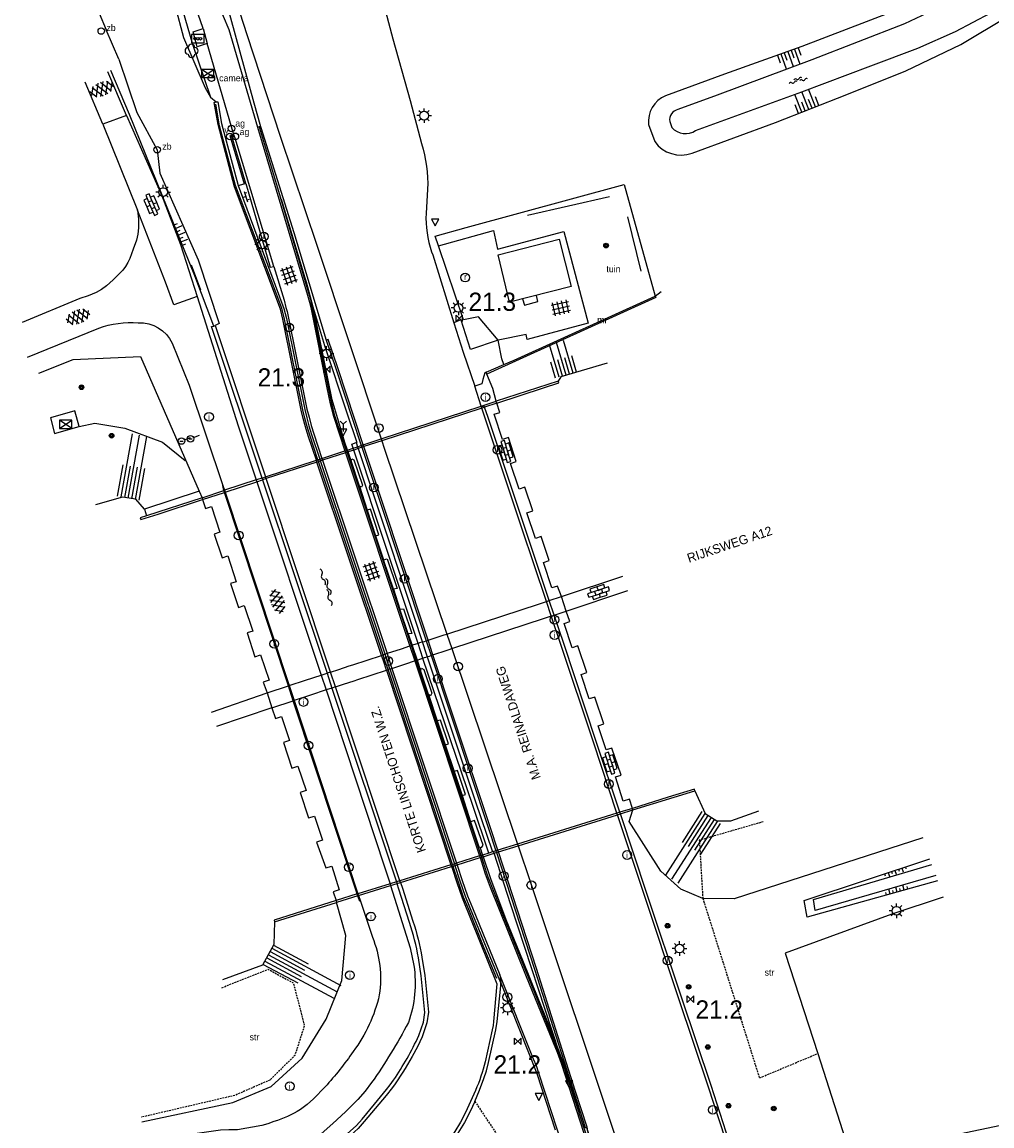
# Model space of a CAD drawing. Header units: metres. Extents: x 121538 to 126242, y 445257 to 454505.
# Tile 70 of 83: x 121704 to 121837, y 453702 to 453853. Entities that reach past the tile are written whole.
import ezdxf
from ezdxf.enums import TextEntityAlignment as Align

# ---------------------------------------------------------------- set-up
doc = ezdxf.new("R2010")
doc.units = ezdxf.units.M
doc.linetypes.add('SCHRIKH', pattern=[100, 100, 0])
doc.linetypes.add('STIPPELFIJN', pattern=[0.375, 0.25, -0.125])
for name, color, linetype in [('B02_F', 8, 'Continuous'), ('BOUWT04', 8, 'Continuous'), ('SYMBD01', 8, 'Continuous'), ('SYMBD02', 8, 'Continuous'), ('SYMBD03', 8, 'Continuous'), ('SYMBD04', 8, 'Continuous'), ('SYMBD05', 8, 'Continuous'), ('TEK-D05', 8, 'Continuous'), ('TEK-D06', 8, 'Continuous'), ('TEK-D19', 8, 'Continuous'), ('TER-T02', 8, 'RASTER'), ('TER-T04', 8, 'HAAG'), ('TER-T09', 8, 'Continuous'), ('TER-T32', 8, 'RASTER'), ('TOPOT04', 8, 'Continuous'), ('TOPOT05', 8, 'STIPPELFIJN'), ('TOPOT06', 8, 'WALB'), ('TOPOT07', 8, 'Continuous'), ('TOPOT14', 8, 'Continuous'), ('TOPOT20', 8, 'Continuous'), ('TOPOT21', 8, 'Continuous'), ('TOPOT23', 8, 'Continuous'), ('TOPOT24', 8, 'Continuous'), ('TOPOT26', 8, 'Continuous'), ('TOPOT28', 8, 'Continuous'), ('TOPOT30', 8, 'Continuous'), ('TOPOT31', 8, 'Continuous'), ('TOPOT50', 8, 'Continuous'), ('TOPOT51', 8, 'Continuous'), ('TOPOT54', 8, 'SCHRIKH'), ('TOPOV04', 8, 'Continuous'), ('WAT-T00', 8, 'Continuous'), ('WEG-T01', 8, 'Continuous'), ('WEG-T20', 8, 'Continuous'), ('WEG-T21', 8, 'Continuous'), ('WEG-T22', 8, 'Continuous')]:
    doc.layers.add(name, color=color, linetype=linetype)
doc.styles.add('ISO', font='provutr.shx')
doc.styles.add('rtw_iso', font='iso-rtw.shx')
doc.linetypes.add('HAAG', pattern='A,0.25,-0.25,[151,BLOK.SHX,S=0.25,R=0,X=0,Y=0],-0.25,0.25', length=1)
doc.linetypes.add('RASTER', pattern='A,0.25,-0.25,[150,BLOK.SHX,S=0.25,R=0,X=0,Y=0],-0.25,0.25', length=1)
doc.linetypes.add('WALB', pattern='A,0.5,[155,BLOK.SHX,S=0.25,R=0,X=0,Y=0],0.5', length=1)

# ---------------------------------------------------------------- blocks, each defined once
blk = doc.blocks.new('struik')
at = {"linetype": 'Continuous'}
for centre, start, end in [((-0.44, 0), 91.0912, 268.9013), ((0, 0.44), 1.0233, 178.9632), ((0.44, 0), 271.6625, 88.3448), ((0, -0.45), 180.4729, 359.5406)]:
    blk.add_arc(centre, 0.45, start, end, dxfattribs=at)
blk = doc.blocks.new('talud')
for p, q in [((0, 0.75), (0.5, 0.75)), ((0, 0.5), (1, 0.5)), ((0, 0.25), (0.5, 0.25)), ((0, 0), (1, 0)), ((0, -0.25), (0.5, -0.25)), ((0, -0.5), (1, -0.5)), ((0, -0.75), (0.5, -0.75))]:
    blk.add_line(p, q)
blk = doc.blocks.new('asfalt-l')
for p, q in [((-0.76, 1.01), (0.3, 1.62)), ((-0.3, 1.62), (0.76, 1.01)), ((-0.93, 0.18), (0.7, 1.13)), ((-0.89, -0.52), (0.89, 0.52)), ((-0.89, 0.52), (0.89, -0.52)), ((-0.7, 1.13), (0.93, 0.18)), ((-0.93, -0.18), (0.7, -1.13)), ((-0.76, -1.01), (0.3, -1.62)), ((-0.7, -1.13), (0.93, -0.18)), ((-0.3, -1.62), (0.76, -1.01))]:
    blk.add_line(p, q)
blk = doc.blocks.new('tegels-l')
for p, q in [((0.92, 0.95), (-0.92, 0.95)), ((0.92, 0.32), (-0.92, 0.32)), ((-0.62, -1.22), (-0.62, 1.22)), ((0, -1.22), (0, 1.22)), ((0.62, -1.22), (0.62, 1.22)), ((0.92, -0.3), (-0.92, -0.3)), ((0.92, -0.93), (-0.92, -0.93))]:
    blk.add_line(p, q)
blk = doc.blocks.new('water-l')
at = {"linetype": 'Continuous'}
for centre, start, end in [((0.16, 1.47), 129.7446, 230.2554), ((-0.47, 2.22), 309.7446, 50.2554), ((-0.47, 0.72), 309.7446, 50.2554), ((0.49, 0), 129.7446, 230.2554), ((-0.14, 0.75), 309.7446, 50.2554), ((0.16, -1.51), 129.7446, 230.2554), ((-0.47, -0.76), 309.7446, 50.2554), ((-0.14, -0.75), 309.7446, 50.2554), ((-0.47, -2.26), 309.7446, 50.2554)]:
    blk.add_arc(centre, 0.488, start, end, dxfattribs=at)
blk = doc.blocks.new('water-m')
at = {"linetype": 'Continuous'}
for centre, start, end in [((-0.01, 0.75), 129.7446, 230.2554), ((-0.32, 1.12), 309.7446, 50.2554), ((-0.32, 0.37), 309.7446, 50.2554), ((0.32, 0.01), 129.7446, 230.2554), ((0, 0.38), 309.7446, 50.2554), ((-0.01, -0.74), 129.7446, 230.2554), ((-0.32, -0.37), 309.7446, 50.2554), ((-0.32, -1.12), 309.7446, 50.2554), ((0, -0.37), 309.7446, 50.2554)]:
    blk.add_arc(centre, 0.244, start, end, dxfattribs=at)
blk = doc.blocks.new('schk-vri')
for p, q in [((0.86, 0.56), (-0.86, 0.56)), ((-0.86, 0.56), (-0.86, -0.56)), ((0.86, -0.56), (0.86, 0.56)), ((-0.86, -0.56), (0.86, -0.56))]:
    blk.add_line(p, q)
for centre in [(-0.36, 0), (0, 0), (0.36, 0)]:
    blk.add_circle(centre, 0.18)
blk = doc.blocks.new('lichtmast')
for p, q in [((-0.6, 0), (-1, 0)), ((-0.71, 0.71), (-0.42, 0.42)), ((0, 0.6), (0, 1)), ((0.42, 0.42), (0.71, 0.71)), ((0.6, 0), (1, 0)), ((-0.42, -0.42), (-0.71, -0.71)), ((0, -0.6), (0, -1)), ((0.42, -0.42), (0.71, -0.71))]:
    blk.add_line(p, q)
blk.add_circle((0, 0), 0.6)
blk = doc.blocks.new('kilometerpaal')
for p, q in [((-0.44, 0.44), (0.44, -0.44)), ((-0.44, -0.44), (-0.44, 0.44)), ((0.44, 0.44), (-0.44, -0.44)), ((0.44, -0.44), (0.44, 0.44))]:
    blk.add_line(p, q)
at = {"style": 'rtw_iso'}
blk.add_attdef('KILOMETERPAAL', (0.59, 0.87), '', height=2.5, dxfattribs=at)
blk = doc.blocks.new('schk')
for p, q in [((-0.86, -0.56), (0.86, 0.56)), ((0.86, 0.56), (-0.86, 0.56)), ((-0.86, 0.56), (-0.86, -0.56)), ((0.86, -0.56), (-0.86, 0.56)), ((0.86, -0.56), (0.86, 0.56)), ((-0.86, -0.56), (0.86, -0.56))]:
    blk.add_line(p, q)
blk = doc.blocks.new('BOOM')
for radius in [0.315, 0.225, 0.135]:
    blk.add_circle((0, 0), radius)
blk = doc.blocks.new('afsl-gas')
blk.add_circle((0, 0), 0.45)
at = {"style": 'ISO'}
blk.add_attdef('AFSL-GAS', (0.7, 0), '', height=0.9, dxfattribs=at)
blk = doc.blocks.new('verkeersbord')
for p, q in [((0.5, 0.32), (-0.5, 0.32)), ((-0.5, 0.32), (0, -0.6)), ((0, -0.6), (0.5, 0.32))]:
    blk.add_line(p, q)
blk = doc.blocks.new('verklikker')
blk.add_circle((0, 0), 0.45)
at = {"style": 'ISO'}
blk.add_attdef('VERKLIKKER', (0.7, 0), '', height=0.9, dxfattribs=at)
blk = doc.blocks.new('zinkerbord')
blk.add_circle((0, 0), 0.45)
at = {"style": 'ISO'}
blk.add_attdef('ZINKERBORD', (0.7, 0), '', height=0.9, dxfattribs=at)
blk = doc.blocks.new('wegwijzer')
for q in [(-0.42, 1.42), (0.42, 1.42), (0, 0)]:
    blk.add_line((0, 1), q)
blk = doc.blocks.new('inspectieput')
blk.add_circle((0, 0), 0.6)
at = {"style": 'ISO'}
blk.add_text('i', height=0.8, dxfattribs=at).set_placement((0, 0), align=Align.MIDDLE)
blk = doc.blocks.new('kolk')
blk.add_circle((0, 0), 0.6)
at = {"style": 'ISO'}
blk.add_text('r', height=0.933, dxfattribs=at).set_placement((0.06, -0.33), align=Align.CENTER)
blk = doc.blocks.new('aanduidingsbord')
for p, q in [((-0.81, -0.33), (0, 0)), ((-1.45, -0.5), (-1.01, -0.5))]:
    blk.add_line(p, q)
blk.add_circle((-1.23, -0.5), 0.45)
blk = doc.blocks.new('camera')
blk.add_circle((0, 0), 0.45)
at = {"style": 'ISO'}
blk.add_attdef('CAMERA', (0.7, 0), '', height=0.9, dxfattribs=at)
blk = doc.blocks.new('klinkers-l')
at = {"linetype": 'Continuous'}
for p, q in [((-0.25, 1), (-0.75, 1)), ((-0.75, 1), (-0.75, 0)), ((-0.25, 0), (-0.75, 0)), ((-0.75, 0), (-0.75, -1)), ((0.25, 1.5), (-0.25, 1.5)), ((-0.25, 1.5), (-0.25, 0.5)), ((0.25, 0.5), (-0.25, 0.5)), ((-0.25, 0.5), (-0.25, -0.5)), ((0.25, 0.5), (0.25, 1.5)), ((0.75, 1), (0.25, 1)), ((0.25, -0.5), (0.25, 0.5)), ((0.75, 0), (0.75, 1)), ((-0.75, -1), (-0.25, -1)), ((-0.25, -0.5), (-0.25, 0)), ((0.25, -0.5), (-0.25, -0.5)), ((-0.25, -0.5), (-0.25, -1.5)), ((-0.25, -1.5), (0.25, -1.5)), ((0.75, 0), (0.25, 0)), ((0.25, 0), (0.25, -0.5)), ((0.25, -1.5), (0.25, -0.5)), ((0.25, -1), (0.75, -1)), ((0.75, -1), (0.75, 0))]:
    blk.add_line(p, q, dxfattribs=at)
blk = doc.blocks.new('klinkers-s')
for p, q in [((-0.31, 0.5), (0, 0.5)), ((0, -0.75), (0, 0.75)), ((0, 0), (0.31, 0)), ((0, -0.5), (-0.31, -0.5))]:
    blk.add_line(p, q)

msp = doc.modelspace()

# ---------------------------------------------------------------- linework, layer by layer
at = {"layer": 'B02_F'}
for points in [[(121769.04, 453820.99), (121777.41, 453823.12), (121779.06, 453816.62)], [(121779.06, 453816.62), (121770.6, 453814.47), (121769.04, 453820.99)]]:
    msp.add_lwpolyline(points, dxfattribs=at)
at = {"layer": 'BOUWT04'}
for points in [[(121744.15, 453792.82), (121743.03, 453796.17), (121742.66, 453797.38), (121742.36, 453798.52), (121742.08, 453799.66), (121739.55, 453812.14), (121739.22, 453813.53), (121732.95, 453830.32), (121730.68, 453838.84), (121730.13, 453841.89), (121730.42, 453841.94)], [(121730.42, 453841.94), (121730.63, 453841.97), (121731.16, 453838.97), (121733.42, 453830.49)], [(121733.42, 453830.49), (121739.71, 453813.64), (121740.04, 453812.24), (121742.56, 453799.78), (121742.84, 453798.65), (121743.13, 453797.53), (121743.5, 453796.33), (121744.62, 453792.97)], [(121790.58, 453815.33), (121790.66, 453815.15), (121767.52, 453804.63)], [(121769.83, 453805.93), (121771.23, 453806.55), (121790.58, 453815.33)], [(121736.71, 453790.38), (121729.8, 453811.14), (121730.09, 453811.22)], [(121730.09, 453811.22), (121730.29, 453811.27)], [(121730.29, 453811.27), (121737.18, 453790.53)], [(121767.42, 453804.88), (121769.83, 453805.93)], [(121767.52, 453804.63), (121767.42, 453804.88)], [(121768.8, 453800.9), (121768.32, 453802.66)], [(121777.28, 453803.68), (121768.8, 453800.9)], [(121768.88, 453800.65), (121775.28, 453802.74), (121777.35, 453803.44), (121777.28, 453803.68)], [(121753.02, 453795.73), (121766.74, 453800.22)], [(121766.83, 453799.97), (121753.11, 453795.48)], [(121766.74, 453800.22), (121768.8, 453800.9)], [(121767.21, 453800.1), (121766.83, 453799.97)], [(121768.88, 453800.65), (121767.21, 453800.1)], [(121777.72, 453774.11), (121777.2, 453775.54), (121776.41, 453775.34), (121775.29, 453778.8), (121776.07, 453779.06), (121774.97, 453782.35), (121774.18, 453782.09), (121773.01, 453785.61), (121773.8, 453785.88), (121772.73, 453789.11), (121771.95, 453788.84), (121770.76, 453792.39), (121771.54, 453792.66), (121770.46, 453795.94), (121769.67, 453795.68), (121768.52, 453799.12), (121769.31, 453799.38), (121768.88, 453800.65)], [(121768.88, 453800.65), (121768.8, 453800.88), (121768.8, 453800.9)], [(121750.31, 453794.83), (121750.57, 453794.92)], [(121750.57, 453794.92), (121753.02, 453795.73)], [(121753.11, 453795.48), (121750.65, 453794.68)], [(121744.91, 453793.07), (121748.06, 453794.1)], [(121748.14, 453793.85), (121744.99, 453792.82)], [(121748.06, 453794.1), (121748.28, 453794.17)], [(121748.36, 453793.92), (121748.14, 453793.85)], [(121748.28, 453794.17), (121748.41, 453794.21)], [(121748.49, 453793.97), (121748.36, 453793.92)], [(121748.41, 453794.21), (121749.18, 453794.47)], [(121749.26, 453794.22), (121748.49, 453793.97)], [(121749.18, 453794.47), (121749.78, 453794.66)], [(121749.86, 453794.42), (121749.26, 453794.22)], [(121749.78, 453794.66), (121750.31, 453794.83)], [(121750.39, 453794.59), (121749.86, 453794.42)], [(121750.65, 453794.68), (121750.39, 453794.59)], [(121737.18, 453790.53), (121744.15, 453792.82)], [(121744.23, 453792.57), (121737.26, 453790.29)], [(121744.15, 453792.82), (121744.37, 453792.89)], [(121744.23, 453792.57), (121744.15, 453792.82)], [(121744.23, 453792.57), (121744.45, 453792.64)], [(121753.08, 453766.05), (121744.23, 453792.57)], [(121744.37, 453792.89), (121744.62, 453792.97)], [(121744.45, 453792.64), (121744.71, 453792.73)], [(121744.62, 453792.97), (121744.91, 453793.07)], [(121744.71, 453792.73), (121744.62, 453792.97)], [(121744.99, 453792.82), (121744.71, 453792.73)], [(121753.56, 453766.21), (121744.71, 453792.73)], [(121748.9, 453792.74), (121749.03, 453793.02), (121749.3, 453792.87), (121750.46, 453789.4), (121750.33, 453789.12), (121750.06, 453789.27)], [(121750.06, 453789.27), (121748.9, 453792.74)], [(121736.71, 453790.38), (121735.91, 453790.11)], [(121736.71, 453790.38), (121737.18, 453790.53)], [(121736.71, 453790.38), (121736.79, 453790.13)], [(121737.26, 453790.29), (121737.18, 453790.53)], [(121735.91, 453790.11), (121731.55, 453788.69)], [(121731.63, 453788.44), (121735.99, 453789.87)], [(121735.99, 453789.87), (121736.79, 453790.13)], [(121737.26, 453790.29), (121736.79, 453790.13)], [(121736.79, 453790.13), (121745.61, 453763.61)], [(121746.09, 453763.77), (121737.26, 453790.29)], [(121720.88, 453785.2), (121720.02, 453784.92), (121720.1, 453784.69), (121722.47, 453785.44), (121728.56, 453787.44)], [(121728.48, 453787.68), (121720.88, 453785.2)], [(121728.48, 453787.68), (121731.46, 453788.66)], [(121728.48, 453787.68), (121728.56, 453787.44)], [(121728.56, 453787.44), (121731.54, 453788.41)], [(121728.56, 453787.44), (121728.97, 453786.22), (121729.76, 453786.48), (121730.92, 453782.95), (121730.13, 453782.69), (121731.22, 453779.43), (121732, 453779.69), (121733.18, 453776.16), (121732.4, 453775.9), (121733.48, 453772.63), (121734.25, 453772.89), (121735.43, 453769.39), (121734.65, 453769.13), (121735.73, 453765.86), (121736.51, 453766.13), (121737.69, 453762.67), (121736.88, 453762.39), (121737.39, 453760.93)], [(121731.54, 453788.41), (121731.63, 453788.44)], [(121752.25, 453782.47), (121752.72, 453782.61), (121751.57, 453786.09), (121751.1, 453785.95)], [(121751.1, 453785.95), (121752.25, 453782.47)], [(121753.37, 453779.18), (121753.84, 453779.29)], [(121754.74, 453775.13), (121753.37, 453779.18)], [(121753.84, 453779.29), (121755.21, 453775.24), (121754.74, 453775.13)], [(121777.72, 453774.11), (121786.16, 453776.93)], [(121776.07, 453773.57), (121777.72, 453774.11)], [(121778.4, 453772.14), (121777.72, 453774.11)], [(121778.4, 453772.14), (121786.85, 453774.96)], [(121755.6, 453772.39), (121756.1, 453772.45), (121757.22, 453769.06), (121756.72, 453769)], [(121756.72, 453769), (121755.6, 453772.39)], [(121762.03, 453768.98), (121774.72, 453773.13), (121775.43, 453773.36), (121775.68, 453773.44)], [(121775.68, 453773.44), (121776.07, 453773.57)], [(121762.7, 453766.98), (121775.39, 453771.15), (121776.09, 453771.38), (121776.34, 453771.46)], [(121776.34, 453771.46), (121776.73, 453771.59)], [(121776.73, 453771.59), (121778.4, 453772.14)], [(121787.45, 453745.08), (121787.06, 453746.34), (121786.21, 453746.07), (121785.12, 453749.38), (121785.91, 453749.64), (121784.65, 453753.33), (121783.88, 453753.11), (121782.77, 453756.41), (121783.56, 453756.67), (121782.3, 453760.35), (121781.54, 453760.11), (121780.44, 453763.43), (121781.23, 453763.69), (121779.97, 453767.36), (121779.2, 453767.11), (121778.1, 453770.43), (121778.89, 453770.69), (121778.4, 453772.14)], [(121758.08, 453767.69), (121757.8, 453767.6), (121757.31, 453767.44), (121757.26, 453767.42)], [(121758.65, 453767.88), (121758.28, 453767.76), (121758.08, 453767.69)], [(121758.72, 453767.9), (121758.97, 453767.98), (121759.19, 453768.05)], [(121759.19, 453768.05), (121759.26, 453768.07), (121759.46, 453768.14)], [(121759.46, 453768.14), (121761.38, 453768.77), (121761.67, 453768.86), (121762.03, 453768.98)], [(121753.3, 453766.13), (121753.08, 453766.05)], [(121753.52, 453766.2), (121753.3, 453766.13)], [(121753.84, 453766.3), (121753.56, 453766.21)], [(121754.23, 453764.19), (121753.81, 453765.46), (121753.56, 453766.21)], [(121756.95, 453767.32), (121756.92, 453767.31), (121755.75, 453766.93), (121753.84, 453766.3)], [(121757.17, 453767.39), (121756.95, 453767.32)], [(121757.26, 453767.42), (121757.17, 453767.39)], [(121759.86, 453766.04), (121759.93, 453766.07), (121760.13, 453766.13)], [(121760.13, 453766.13), (121762.06, 453766.76), (121762.34, 453766.86), (121762.7, 453766.98)], [(121746.09, 453763.77), (121747.21, 453764.14), (121748.65, 453764.61), (121749.13, 453764.76), (121753.08, 453766.05)], [(121753.75, 453764.03), (121753.33, 453765.3), (121753.08, 453766.05)], [(121754.51, 453764.28), (121756.42, 453764.91), (121757.59, 453765.3), (121757.62, 453765.3)], [(121757.62, 453765.3), (121757.84, 453765.38)], [(121757.84, 453765.38), (121757.94, 453765.41)], [(121757.94, 453765.41), (121757.98, 453765.42), (121758.47, 453765.58), (121758.74, 453765.67)], [(121758.74, 453765.67), (121758.96, 453765.75), (121759.34, 453765.87)], [(121759.34, 453765.87), (121759.39, 453765.89), (121759.65, 453765.97), (121759.86, 453766.04)], [(121740.41, 453761.91), (121742.67, 453762.65), (121744.79, 453763.35)], [(121744.79, 453763.35), (121745.61, 453763.61)], [(121746.09, 453763.77), (121745.61, 453763.61)], [(121745.61, 453763.61), (121746.29, 453761.58)], [(121746.76, 453761.73), (121746.09, 453763.77)], [(121746.76, 453761.73), (121747.86, 453762.1), (121749.33, 453762.58), (121749.81, 453762.74), (121753.75, 453764.03)], [(121753.75, 453764.03), (121753.97, 453764.1)], [(121753.75, 453764.03), (121762.59, 453737.34)], [(121753.97, 453764.1), (121754.23, 453764.19)], [(121754.23, 453764.19), (121754.51, 453764.28)], [(121754.23, 453764.19), (121763.07, 453737.48)], [(121758.43, 453763.97), (121758.56, 453764.29)], [(121759.51, 453760.71), (121758.43, 453763.97)], [(121758.56, 453764.29), (121758.87, 453764.11), (121759.95, 453760.86), (121759.81, 453760.53), (121759.51, 453760.71)], [(121737.39, 453760.93), (121740.31, 453761.88)], [(121746.29, 453761.58), (121745.47, 453761.31)], [(121746.76, 453761.73), (121746.29, 453761.58)], [(121746.29, 453761.58), (121755.12, 453735.01)], [(121755.6, 453735.16), (121746.76, 453761.73)], [(121729.8, 453758.27), (121737.39, 453760.93)], [(121737.39, 453760.93), (121738.04, 453758.87)], [(121745.47, 453761.31), (121743.35, 453760.61), (121741.09, 453759.87)], [(121738.04, 453758.87), (121730.46, 453756.31)], [(121738.04, 453758.87), (121740.99, 453759.84)], [(121738.04, 453758.87), (121738.53, 453757.4), (121739.35, 453757.67), (121740.46, 453754.38), (121739.65, 453754.1), (121740.79, 453750.58), (121741.61, 453750.85), (121742.74, 453747.53), (121741.92, 453747.25), (121743.07, 453743.76), (121743.89, 453744.03), (121745, 453740.7), (121744.18, 453740.43), (121745.43, 453736.91), (121746.25, 453737.17), (121747.28, 453733.91), (121746.46, 453733.65), (121746.85, 453732.43)], [(121761.18, 453757.19), (121760.7, 453757.06)], [(121760.7, 453757.06), (121761.78, 453753.8)], [(121761.78, 453753.8), (121762.25, 453753.93), (121761.18, 453757.19)], [(121763.47, 453750.28), (121763.01, 453750.13)], [(121763.01, 453750.13), (121764.11, 453746.85)], [(121764.11, 453746.85), (121764.57, 453746.99), (121763.47, 453750.28)], [(121796.01, 453747.47), (121795.94, 453747.72), (121792.34, 453746.6), (121787.45, 453745.08)], [(121787.51, 453744.86), (121796.01, 453747.47)], [(121787.45, 453745.08), (121785.73, 453744.55)], [(121787.51, 453744.86), (121787.45, 453745.08)], [(121785.34, 453744.42), (121771.72, 453740.18)], [(121771.8, 453739.95), (121785.42, 453744.2)], [(121785.73, 453744.55), (121785.34, 453744.42)], [(121785.42, 453744.2), (121785.81, 453744.33)], [(121785.81, 453744.33), (121787.51, 453744.86)], [(121767.76, 453738.95), (121766.91, 453738.68)], [(121766.99, 453738.45), (121768.49, 453738.92)], [(121768.27, 453739.1), (121767.76, 453738.95)], [(121768.41, 453739.15), (121768.27, 453739.1)], [(121768.76, 453739.26), (121768.41, 453739.15)], [(121768.49, 453738.92), (121768.83, 453739.03)], [(121769.02, 453739.34), (121768.76, 453739.26)], [(121768.83, 453739.03), (121769.1, 453739.11)], [(121771.72, 453740.18), (121769.02, 453739.34)], [(121769.1, 453739.11), (121771.8, 453739.95)], [(121762.59, 453737.34), (121762.81, 453737.4)], [(121762.81, 453737.4), (121763.07, 453737.48)], [(121763.35, 453737.57), (121763.07, 453737.48)], [(121763.07, 453737.48), (121763.15, 453737.25)], [(121766.5, 453738.55), (121763.35, 453737.57)], [(121763.43, 453737.34), (121766.58, 453738.32)], [(121766.72, 453738.62), (121766.5, 453738.55)], [(121766.58, 453738.32), (121766.8, 453738.39)], [(121766.91, 453738.68), (121766.72, 453738.62)], [(121766.8, 453738.39), (121766.99, 453738.45)], [(121762.59, 453737.34), (121755.6, 453735.16)], [(121755.68, 453734.92), (121762.67, 453737.1)], [(121762.59, 453737.34), (121762.67, 453737.1)], [(121762.67, 453737.1), (121762.89, 453737.17)], [(121762.89, 453737.17), (121763.15, 453737.25)], [(121763.15, 453737.25), (121763.43, 453737.34)], [(121769.43, 453721.15), (121765.27, 453731.3), (121764.58, 453732.98), (121763.86, 453735.09), (121763.16, 453737.21), (121763.15, 453737.25)], [(121754.25, 453734.74), (121749.85, 453733.37)], [(121749.93, 453733.12), (121754.32, 453734.49)], [(121755.12, 453735.01), (121754.25, 453734.74)], [(121754.32, 453734.49), (121755.2, 453734.77)], [(121755.6, 453735.16), (121755.12, 453735.01)], [(121755.12, 453735.01), (121755.2, 453734.77)], [(121755.2, 453734.77), (121755.68, 453734.92)], [(121755.68, 453734.92), (121755.6, 453735.16)], [(121749.76, 453733.34), (121746.85, 453732.43)], [(121749.84, 453733.09), (121746.92, 453732.18)], [(121749.85, 453733.37), (121749.76, 453733.34)], [(121746.85, 453732.43), (121741.23, 453730.68), (121738.36, 453729.76), (121738.43, 453729.51)], [(121738.43, 453729.51), (121746.92, 453732.18)], [(121746.85, 453732.43), (121746.92, 453732.18)], [(121765.86, 453704.89), (121766.52, 453706.45), (121767.11, 453708.04), (121767.46, 453709.11), (121767.74, 453710.21), (121768.72, 453714.72), (121768.92, 453715.84), (121769.42, 453720.73), (121769.43, 453721.15)]]:
    msp.add_lwpolyline(points, dxfattribs=at)
msp.add_lwpolyline([(121765.28, 453743.24), (121766.4, 453739.8), (121766.7, 453739.71), (121766.82, 453739.74), (121767.01, 453740.02), (121765.82, 453743.41)], close=True, dxfattribs=at)
for points in [[(121762.67, 453737.1), (121762.7, 453737), (121763.39, 453734.9), (121764.11, 453732.81), (121768.87, 453721.02), (121768.43, 453715.87), (121768.37, 453715.3), (121768.26, 453714.73), (121767.29, 453710.34, -0.041834), (121765.95, 453706.4), (121765.29, 453704.88), (121764.58, 453703.37), (121763.89, 453702.04), (121763.13, 453700.76), (121760.59, 453697.08), (121760.07, 453696.39), (121759.52, 453695.73), (121757.33, 453693.38), (121755.06, 453691.12)], [(121745.76, 453697.65), (121744.05, 453697.87), (121744.09, 453698.32), (121745.62, 453698.15), (121747.23, 453699.44), (121748.79, 453700.8), (121749.63, 453701.6), (121750.41, 453702.47), (121752.11, 453704.5), (121753.78, 453706.55), (121754.27, 453707.18), (121754.73, 453707.83, 0.045228), (121758.18, 453713.92), (121758.81, 453715.74), (121759.03, 453717.07), (121758.51, 453722.1), (121758.13, 453724.59, 0.038139), (121756.91, 453729.44), (121755.46, 453733.99), (121755.21, 453734.75), (121755.2, 453734.77)], [(121755.68, 453734.92), (121755.69, 453734.9), (121755.94, 453734.15), (121757.38, 453729.6, -0.038224), (121758.62, 453724.66), (121759, 453722.18), (121759.53, 453717.12), (121759.3, 453715.65), (121758.64, 453713.74), (121758, 453712.39), (121757.28, 453711.07, -0.031193), (121754.56, 453706.8), (121753.7, 453705.69), (121750.72, 453702.12), (121749.88, 453701.2, -0.029237), (121745.76, 453697.65)]]:
    msp.add_lwpolyline(points, format="xyb", dxfattribs=at)
at = {"layer": 'TER-T02', "flags": 128}
for points in [[(121744.37, 453792.89), (121743.24, 453796.25), (121742.87, 453797.45), (121742.58, 453798.58), (121742.3, 453799.72), (121739.78, 453812.17), (121739.42, 453813.67), (121733.08, 453830.49), (121730.88, 453838.67), (121730.39, 453841.65)], [(121760.89, 453822.22), (121760.44, 453823.56), (121764.67, 453824.74), (121786.34, 453830.64), (121790.58, 453815.33)], [(121769.08, 453809.3), (121766.35, 453812.47), (121764.29, 453812.05), (121760.89, 453822.22)], [(121706.14, 453804.76), (121710.83, 453806.61), (121720.05, 453807.04), (121728.08, 453788.58)], [(121744.45, 453792.64), (121744.37, 453792.89)], [(121753.3, 453766.13), (121744.45, 453792.64)], [(121728.08, 453788.58), (121728.48, 453787.68)], [(121753.97, 453764.1), (121753.55, 453765.37), (121753.3, 453766.13)], [(121762.81, 453737.4), (121753.97, 453764.1)], [(121762.89, 453737.17), (121762.81, 453737.4)], [(121768.86, 453721.77), (121767.14, 453725.93), (121765.02, 453731.2), (121764.33, 453732.89), (121763.61, 453734.97), (121762.91, 453737.1), (121762.89, 453737.17)], [(121830.03, 453732.88), (121822.98, 453730.58), (121808.4, 453725.24), (121812.85, 453711.46)], [(121812.85, 453711.46), (121817.4, 453697.36), (121831.39, 453700.26), (121850.79, 453704.33), (121862.49, 453707.74)]]:
    msp.add_lwpolyline(points, dxfattribs=at)
at = {"layer": 'TER-T04'}
for p, q in [((121773.07, 453826.4), (121784.32, 453828.98)), ((121788.66, 453818.75), (121786.84, 453826.18))]:
    msp.add_line(p, q, dxfattribs=at)
at = {"layer": 'TER-T09'}
for points in [[(121711.78, 453907.7), (121712.01, 453906.89), (121714.99, 453893.31), (121720.59, 453873.35), (121724.34, 453859.65), (121727.19, 453849.85), (121729.65, 453842.61)], [(121730.09, 453811.22), (121727.49, 453818.09), (121718.54, 453840.23), (121716, 453846.26)], [(121829.26, 453735.14), (121811.41, 453730.16), (121810.99, 453732.43), (121828.21, 453738.18)]]:
    msp.add_lwpolyline(points, dxfattribs=at)
msp.add_lwpolyline([(121822.81, 453854.19), (121810.65, 453849.54), (121800.09, 453845.77), (121791.98, 453842.78, 0.337192), (121789.68, 453838.84), (121790.51, 453836.51, 0.334705), (121795.62, 453834.92), (121807.07, 453839.11), (121816.85, 453842.98), (121824.9, 453846.22), (121832.45, 453849.83), (121838.94, 453853.73)], format="xyb", dxfattribs=at)
at = {"layer": 'TER-T32', "flags": 128}
for points in [[(121743.88, 453813.11, 0.013626), (121742.38, 453818.58), (121739.35, 453828.58)], [(121748.41, 453794.21), (121748.07, 453795.24), (121746.31, 453801.09), (121743.95, 453812.81, 0.00073), (121743.88, 453813.11)]]:
    msp.add_lwpolyline(points, format="xyb", dxfattribs=at)
for points in [[(121748.49, 453793.97), (121748.41, 453794.21)], [(121748.9, 453792.74), (121748.49, 453793.97)], [(121750.06, 453789.27), (121751.1, 453785.95)], [(121752.25, 453782.47), (121753.37, 453779.18)], [(121754.74, 453775.13), (121755.6, 453772.39)], [(121756.72, 453769), (121757.26, 453767.42)], [(121757.26, 453767.42), (121757.94, 453765.41)], [(121757.94, 453765.41), (121758.43, 453763.97)], [(121759.51, 453760.71), (121760.7, 453757.06)], [(121761.78, 453753.8), (121763.01, 453750.13)], [(121764.11, 453746.85), (121765.28, 453743.24)], [(121766.58, 453739.67), (121766.91, 453738.68)], [(121766.91, 453738.68), (121766.99, 453738.45)], [(121766.99, 453738.45), (121767.99, 453735.48), (121770.12, 453729.83), (121772.38, 453724.28), (121776.87, 453713.16), (121777.43, 453711.64)], [(121777.43, 453711.64), (121778.22, 453709.47), (121780.27, 453703.31)]]:
    msp.add_lwpolyline(points, dxfattribs=at)
at = {"layer": 'TOPOT04'}
msp.add_lwpolyline([(121728.63, 453852.01), (121729.2, 453849.97)], dxfattribs=at)
at = {"layer": 'TOPOT05', "flags": 128}
for points in [[(121805.39, 453743.24), (121796.62, 453740.7), (121797.1, 453732.74)], [(121797.1, 453732.74), (121804.86, 453708.11), (121812.85, 453711.46)], [(121731.21, 453720.49), (121737.55, 453723.02), (121740.99, 453721.14), (121742.51, 453715.29), (121741.19, 453711.19), (121737.78, 453707.82), (121732.96, 453705.71), (121720.16, 453702.72)], [(121765.86, 453704.89), (121772.5, 453694.96), (121779.28, 453691.72)]]:
    msp.add_lwpolyline(points, dxfattribs=at)
at = {"layer": 'TOPOT06', "flags": 128}
for points in [[(121717.1, 453847.8), (121715.35, 453851.85)], [(121729.65, 453842.61), (121730.42, 453841.94)]]:
    msp.add_lwpolyline(points, dxfattribs=at)
at = {"layer": 'TOPOT07'}
msp.add_lwpolyline([(121765.86, 453704.89), (121765.55, 453704.19), (121765.22, 453703.5), (121764.43, 453701.99), (121763.55, 453700.53), (121760.94, 453696.73), (121760.41, 453696.02), (121759.09, 453694.51), (121757.7, 453693.05), (121755.49, 453690.94), (121755.47, 453689.54), (121755.02, 453689.52), (121755.06, 453691.12)], dxfattribs=at)
at = {"layer": 'TOPOT50'}
for points in [[(121790.58, 453815.33), (121791.39, 453815.96)], [(121783.99, 453806.12), (121777.65, 453804.26), (121777.28, 453803.68)], [(121768.32, 453802.66), (121767.52, 453804.63)], [(121711.66, 453797.43), (121713.79, 453797.91), (121717.91, 453797.22), (121723.07, 453795.29), (121726.15, 453792.77)], [(121720.62, 453786.09), (121719.4, 453787.46), (121717.6, 453787.75), (121713.87, 453786.68)], [(121796.01, 453747.47), (121797.44, 453744.39), (121799.01, 453743.38), (121800.93, 453743.37), (121804.76, 453744.74)], [(121797.1, 453732.74), (121794.09, 453734.01), (121791.35, 453736.45), (121787.02, 453743.28), (121787.51, 453744.86)], [(121827.24, 453741.03), (121801.41, 453732.67), (121797.1, 453732.74)], [(121720.24, 453702.09), (121732.71, 453704.76), (121737.94, 453706.94), (121742.21, 453710.83), (121745.49, 453716.15), (121747.63, 453721.46), (121748.2, 453727.66), (121746.92, 453732.18)], [(121738.43, 453729.51), (121738.33, 453726.41), (121736.79, 453723.57), (121731.29, 453721.56)]]:
    msp.add_lwpolyline(points, dxfattribs=at)
at = {"layer": 'TOPOT54'}
msp.add_line((121728.34, 453816.16), (121727.03, 453819.58), dxfattribs=at)
at = {"layer": 'TOPOV04'}
for points in [[(121726.79, 453874.62), (121733.18, 453855.73), (121734.61, 453851.19), (121739.18, 453837.24), (121744.28, 453822.16), (121753.02, 453795.73)], [(121753.02, 453795.73), (121753.11, 453795.48)], [(121753.11, 453795.48), (121753.44, 453794.47), (121762.03, 453768.98)], [(121762.03, 453768.98), (121762.7, 453766.98)], [(121762.7, 453766.98), (121771.72, 453740.18)], [(121771.72, 453740.18), (121771.8, 453739.95)], [(121771.8, 453739.95), (121773.5, 453734.92), (121785.55, 453698.78), (121790.11, 453684.88), (121795.14, 453670.27), (121799.75, 453656.09), (121801.02, 453652.19), (121801.83, 453649.83), (121805.49, 453638.76), (121806.82, 453634.67), (121811.46, 453620.07), (121811.21, 453619.57)]]:
    msp.add_lwpolyline(points, dxfattribs=at)
at = {"layer": 'WAT-T00'}
for points in [[(121711.08, 453906.63), (121714.06, 453894.12), (121719.41, 453873.11), (121723.67, 453859.41), (121725.92, 453850.78), (121728.91, 453843.88), (121729.65, 453842.61)], [(121706.22, 453881.38), (121709.24, 453870.41), (121711.31, 453862.32), (121713.44, 453856.47), (121715.35, 453851.85)], [(121717.1, 453847.8), (121719.57, 453840.49), (121722.34, 453835.4), (121722.69, 453832.16), (121727.95, 453820.31), (121730.81, 453811.56), (121730.29, 453811.27)], [(121829.01, 453735.86), (121812.51, 453731.08), (121812.27, 453732.59), (121828.49, 453737.37)]]:
    msp.add_lwpolyline(points, dxfattribs=at)
msp.add_lwpolyline([(121833.3, 453856.72), (121824.74, 453852.65), (121812.04, 453847.74), (121799.09, 453842.89), (121793.7, 453840.91, 0.396429), (121792.57, 453839.28), (121792.84, 453838.43, 0.358232), (121796.12, 453838.03), (121810.67, 453843.34), (121820.11, 453846.89), (121826.58, 453849.34), (121831.71, 453851.62), (121836.55, 453854.15)], format="xyb", dxfattribs=at)
at = {"layer": 'WEG-T01'}
for points in [[(121745.47, 453900.69), (121746.51, 453892.84), (121747.68, 453883.61), (121749.28, 453874.71), (121750.65, 453867.73), (121752.41, 453859.1), (121754.61, 453850.6), (121756.99, 453842.15), (121758.54, 453836.23, -0.090501), (121759.39, 453829.99), (121759.18, 453826.66, 0.088309), (121759.92, 453821.41), (121760.12, 453820.97), (121762.99, 453811.64)], [(121704.56, 453806.97), (121714.33, 453810.91, -0.11179), (121719.73, 453811.66, -0.303294), (121724.4, 453808.85), (121726.71, 453803.09), (121731.33, 453789.36)], [(121754.32, 453734.49), (121757.01, 453725.97), (121757.51, 453723.51, -0.122397), (121756.76, 453715.71, -0.032895), (121751.71, 453707.47), (121750.82, 453706.3), (121749.84, 453705.17), (121748.16, 453703.48), (121746.39, 453701.87), (121736.29, 453692.92), (121735.2, 453691.88), (121734.15, 453690.79), (121733.56, 453690.12), (121733.02, 453689.4), (121730.75, 453686.12), (121730.37, 453685.46), (121729.3, 453683.21)], [(121749.93, 453733.12), (121750.18, 453732.36), (121751.82, 453727.43, -0.136988), (121752.77, 453719.49, -0.103788), (121749.2, 453711.74, -0.034502), (121745.35, 453706.9), (121743.75, 453705.24), (121742.89, 453704.47), (121741.96, 453703.79, -0.072285), (121738.33, 453702.15), (121737.51, 453701.8), (121736.66, 453701.58), (121733.32, 453701.02), (121732.17, 453701.02), (121731.02, 453700.94), (121723.06, 453699.82), (121720.58, 453699.42)]]:
    msp.add_lwpolyline(points, format="xyb", dxfattribs=at)
for points in [[(121726.79, 453874.62), (121728.52, 453867.28), (121732.37, 453853.47), (121735.6, 453841.81), (121736.51, 453838.6)], [(121728.63, 453852.01), (121726.89, 453857.04)], [(121729.57, 453857.98), (121729.58, 453857.94), (121729.81, 453857.39), (121732.15, 453851.9), (121736.1, 453838.49)], [(121729.2, 453849.97), (121727.83, 453849.52), (121727.25, 453851.58), (121728.63, 453852.01)], [(121732.86, 453837.46), (121729.2, 453849.97)], [(121718.12, 453840.08), (121715.56, 453846.06)], [(121714.89, 453838.9), (121712.46, 453844.68)], [(121718.12, 453840.08), (121714.89, 453838.9)], [(121714.89, 453838.9), (121719.65, 453827.11)], [(121718.12, 453840.08), (121722.92, 453829.21), (121725.53, 453822.42), (121727.8, 453815.28)], [(121732.52, 453837.38), (121732.86, 453837.46)], [(121734.47, 453830.75), (121732.52, 453837.38)], [(121736.1, 453838.49), (121736.1, 453838.49)], [(121736.1, 453838.49), (121736.1, 453838.49)], [(121736.1, 453838.49), (121736.1, 453838.49)], [(121736.1, 453838.49), (121736.1, 453838.49)], [(121736.1, 453838.49), (121736.1, 453838.49)], [(121736.1, 453838.49), (121739.29, 453827.74), (121742.93, 453815.44), (121743.2, 453814.49), (121743.42, 453813.53), (121745.6, 453802.74), (121746, 453800.79), (121746.48, 453798.86), (121748.06, 453794.1)], [(121736.51, 453838.6), (121736.55, 453838.45), (121741.06, 453824.05), (121745.49, 453809.3)], [(121733.42, 453830.49), (121734.25, 453830.7)], [(121734.25, 453830.7), (121734.47, 453830.75)], [(121734.47, 453830.75), (121737.84, 453819.27), (121738.34, 453819.39)], [(121719.65, 453827.11), (121719.77, 453825.89), (121719.78, 453824.67), (121719.69, 453823.83), (121719.49, 453823.01), (121719.06, 453821.74), (121718.57, 453820.49), (121718.3, 453819.93), (121717.98, 453819.39), (121717.61, 453818.9), (121717.21, 453818.45), (121716.31, 453817.57), (121715.37, 453816.73), (121714.7, 453816.23), (121713.98, 453815.82), (121712.88, 453815.35), (121711.75, 453814.98), (121703.83, 453811.69)], [(121727.8, 453815.28), (121724.63, 453814.11), (121723.48, 453817.23), (121719.65, 453827.11)], [(121760.89, 453822.22), (121768.43, 453824.34), (121768.99, 453821.75), (121778.07, 453824.17), (121781.41, 453811.61), (121773.04, 453809.37), (121772.9, 453810.07), (121769.08, 453809.3)], [(121738.34, 453819.39), (121739.72, 453814.75), (121739.97, 453813.76), (121740.14, 453813.23), (121742.86, 453799.84), (121743.14, 453798.72), (121743.42, 453797.6), (121743.79, 453796.42), (121744.91, 453793.07)], [(121727.8, 453815.28), (121733.45, 453797.52), (121735.91, 453790.11)], [(121772.39, 453814.93), (121772.66, 453814.1), (121774.48, 453814.6), (121774.29, 453815.41)], [(121769.08, 453809.3), (121765.27, 453807.98), (121763.98, 453812.01), (121763.72, 453811.98), (121762.99, 453811.64)], [(121762.99, 453811.64), (121764.28, 453807.64), (121765.84, 453802.96)], [(121745.49, 453809.3), (121746.81, 453805.4), (121750.31, 453794.83)], [(121769.83, 453805.93), (121769.57, 453806.7), (121769.08, 453809.3)], [(121767.42, 453804.88), (121767.23, 453804.79), (121766.98, 453803.89), (121766.8, 453803.28), (121765.84, 453802.96)], [(121766.74, 453800.22), (121765.84, 453802.96)], [(121711.07, 453799.58), (121707.7, 453798.62), (121708.27, 453796.48), (121711.66, 453797.43)], [(121711.66, 453797.43), (121711.07, 453799.58)], [(121766.77, 453800.16), (121766.74, 453800.22)], [(121766.83, 453799.97), (121766.77, 453800.16)], [(121775.68, 453773.44), (121772.32, 453783.48), (121766.83, 453799.97)], [(121749.18, 453794.47), (121748.99, 453795.04), (121749.6, 453795.24)], [(121748.06, 453794.1), (121748.14, 453793.85)], [(121748.14, 453793.85), (121756.95, 453767.32)], [(121749.26, 453794.22), (121749.18, 453794.47)], [(121758.08, 453767.69), (121753.84, 453780.45), (121749.26, 453794.22)], [(121750.31, 453794.83), (121750.39, 453794.59)], [(121750.39, 453794.59), (121752.88, 453787.05), (121755.72, 453778.51), (121759.19, 453768.05)], [(121744.91, 453793.07), (121744.99, 453792.82)], [(121744.99, 453792.82), (121753.84, 453766.3)], [(121731.33, 453789.36), (121731.55, 453788.69)], [(121735.91, 453790.11), (121735.99, 453789.87)], [(121735.99, 453789.87), (121744.79, 453763.35)], [(121728.08, 453788.58), (121720.62, 453786.09)], [(121731.55, 453788.69), (121731.63, 453788.44)], [(121731.63, 453788.44), (121740.41, 453761.91)], [(121720.62, 453786.09), (121720.88, 453785.2)], [(121776.34, 453771.46), (121775.68, 453773.44)], [(121785.34, 453744.42), (121782.11, 453754.14), (121777.65, 453767.55), (121776.34, 453771.46)], [(121758.74, 453765.67), (121758.08, 453767.69)], [(121759.19, 453768.05), (121759.86, 453766.04)], [(121753.84, 453766.3), (121754.09, 453765.55), (121754.51, 453764.28)], [(121756.95, 453767.32), (121757.62, 453765.3)], [(121757.62, 453765.3), (121766.5, 453738.55)], [(121767.76, 453738.95), (121765.57, 453745.45), (121758.76, 453765.62), (121758.74, 453765.67)], [(121759.86, 453766.04), (121762.69, 453757.51), (121767.75, 453742.33), (121768.76, 453739.26)], [(121744.79, 453763.35), (121745.47, 453761.31)], [(121754.51, 453764.28), (121763.35, 453737.57)], [(121740.41, 453761.91), (121741.09, 453759.87)], [(121745.47, 453761.31), (121753.55, 453736.94), (121754.25, 453734.74)], [(121741.09, 453759.87), (121749.85, 453733.37)], [(121785.42, 453744.2), (121785.34, 453744.42)], [(121800.2, 453699.74), (121797.84, 453706.97), (121793.82, 453718.94), (121789.06, 453733.27), (121785.42, 453744.2)], [(121768.76, 453739.26), (121768.83, 453739.03)], [(121768.83, 453739.03), (121774.05, 453723.05), (121780.97, 453701.3), (121781.15, 453701.34), (121781.29, 453700.84), (121781.77, 453699.21), (121786.3, 453688.04)], [(121763.35, 453737.57), (121763.43, 453737.34)], [(121766.5, 453738.55), (121766.58, 453738.32)], [(121766.58, 453738.32), (121767.3, 453736.12), (121767.95, 453734.28), (121772.82, 453722.23), (121776.58, 453712.98), (121777.13, 453711.64), (121777.67, 453710.16), (121781.31, 453699), (121783.5, 453692.35), (121784.07, 453690.44), (121784.57, 453688.51), (121784.78, 453687.65)], [(121763.43, 453737.34), (121763.45, 453737.3), (121764.14, 453735.18), (121764.87, 453733.08), (121765.55, 453731.42), (121769.27, 453722.26)], [(121754.25, 453734.74), (121754.32, 453734.49)], [(121749.85, 453733.37), (121749.93, 453733.12)], [(121769.27, 453722.26), (121769.43, 453721.15)], [(121769.43, 453721.15), (121774.35, 453708.72), (121776.87, 453700.98)]]:
    msp.add_lwpolyline(points, dxfattribs=at)
at = {"layer": 'WEG-T20'}
for points in [[(121738.34, 453819.39), (121733, 453836.97), (121732.86, 453837.46)], [(121750.57, 453794.92), (121747.07, 453805.49), (121745.76, 453809.39), (121745.49, 453809.3)], [(121750.65, 453794.68), (121750.57, 453794.92)], [(121759.46, 453768.14), (121755.98, 453778.6), (121753.15, 453787.14), (121750.65, 453794.68)], [(121760.13, 453766.13), (121759.46, 453768.14)], [(121769.02, 453739.34), (121768.02, 453742.42), (121762.96, 453757.6), (121760.13, 453766.13)], [(121769.1, 453739.11), (121769.02, 453739.34)], [(121786.76, 453687.22), (121786.73, 453687.31), (121781.85, 453699.39), (121781.36, 453700.87), (121781.24, 453701.36), (121779.63, 453706.37), (121774.32, 453723.13), (121769.1, 453739.11)], [(121781.55, 453686.66), (121781.83, 453686.85), (121778.87, 453695.79), (121774.64, 453708.76), (121774.29, 453709.76), (121773.92, 453710.7), (121769.27, 453722.26)]]:
    msp.add_lwpolyline(points, dxfattribs=at)
at = {"layer": 'WEG-T21'}
for points in [[(121732.52, 453837.38), (121732.3, 453837.33), (121734.25, 453830.7)], [(121731.46, 453788.66), (121731.33, 453789.36)], [(121731.54, 453788.41), (121731.46, 453788.66)], [(121740.31, 453761.88), (121731.54, 453788.41)], [(121740.99, 453759.84), (121740.31, 453761.88)], [(121749.76, 453733.34), (121740.99, 453759.84)], [(121749.84, 453733.09), (121749.76, 453733.34)], [(121750.09, 453732.33), (121749.84, 453733.09)]]:
    msp.add_lwpolyline(points, dxfattribs=at)
at = {"layer": 'WEG-T22'}
for points in [[(121736.31, 453838.55), (121736.1, 453838.49)], [(121736.51, 453838.6), (121736.31, 453838.55)], [(121736.31, 453838.55), (121738.94, 453829.7), (121743.44, 453814.55)], [(121748.28, 453794.17), (121746.7, 453798.92), (121746.22, 453800.84), (121745.83, 453802.79), (121744.14, 453811.16), (121743.64, 453813.58), (121743.44, 453814.55)], [(121743.44, 453814.55), (121743.88, 453813.11)], [(121743.88, 453813.11), (121745.26, 453808.55), (121748.34, 453799.33), (121749.68, 453795.26), (121749.6, 453795.24)], [(121767.21, 453800.1), (121767.15, 453800.28), (121766.77, 453800.16)], [(121776.07, 453773.57), (121772.71, 453783.6), (121767.71, 453798.67), (121767.21, 453800.1)], [(121749.6, 453795.24), (121749.78, 453794.66)], [(121748.36, 453793.92), (121748.28, 453794.17)], [(121757.17, 453767.39), (121748.36, 453793.92)], [(121749.78, 453794.66), (121749.86, 453794.42)], [(121749.86, 453794.42), (121751.96, 453788.06), (121757.7, 453770.89), (121759.34, 453765.87)], [(121776.73, 453771.59), (121776.07, 453773.57)], [(121785.73, 453744.55), (121782.49, 453754.26), (121778.04, 453767.67), (121776.73, 453771.59)], [(121757.84, 453765.38), (121757.17, 453767.39)], [(121766.72, 453738.62), (121757.84, 453765.38)], [(121759.34, 453765.87), (121759.51, 453765.33), (121765.92, 453746.13), (121768.27, 453739.1)], [(121785.81, 453744.33), (121785.73, 453744.55)], [(121800.45, 453699.71), (121800.58, 453699.74), (121800.29, 453700.69), (121798.23, 453707.09), (121794.21, 453719.06), (121789.45, 453733.39), (121785.81, 453744.33)], [(121768.49, 453738.92), (121768.41, 453739.15)], [(121777.43, 453711.64), (121770.8, 453731.87), (121768.49, 453738.92)], [(121766.8, 453738.39), (121766.72, 453738.62)], [(121777.88, 453710.26), (121774.18, 453719.54), (121769.65, 453730.66), (121768.54, 453733.44), (121767.71, 453735.65), (121767.52, 453736.2), (121766.8, 453738.39)], [(121777.88, 453710.26), (121777.43, 453711.64)], [(121781.54, 453699.11), (121777.88, 453710.26)]]:
    msp.add_lwpolyline(points, dxfattribs=at)

# ---------------------------------------------------------------- block references
at = {"layer": 'SYMBD01'}
for p, rotation in [((121714.74, 453843.72), 291.9307385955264), ((121738.8, 453773.45), 199.1132343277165)]:
    msp.add_blockref('asfalt-l', p, dxfattribs=dict(at, rotation=rotation))
at = {"layer": 'SYMBD01', "linetype": 'Continuous', "rotation": 290.4208641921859}
msp.add_blockref('asfalt-l', (121711.48, 453812.5), dxfattribs=at)
at = {"layer": 'SYMBD02'}
for name, p, rotation in [('klinkers-s', (121734.48, 453828.96), 198.448114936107), ('klinkers-l', (121721.59, 453827.87), 203.2138985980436), ('klinkers-l', (121770.11, 453794.01), 16.66648761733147), ('klinkers-l', (121782.82, 453774.73), 108.1560970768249), ('klinkers-l', (121784.37, 453751.26), 17.00481307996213)]:
    msp.add_blockref(name, p, dxfattribs=dict(at, rotation=rotation))
at = {"layer": 'SYMBD03', "linetype": 'Continuous'}
for p, rotation in [((121740.39, 453818.2), 199.1455477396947), ((121751.72, 453777.6), 199.1455477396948)]:
    msp.add_blockref('tegels-l', p, dxfattribs=dict(at, rotation=rotation))
at = {"layer": 'SYMBD03', "rotation": 282.3205527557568}
msp.add_blockref('tegels-l', (121777.63, 453813.72), dxfattribs=at)
at = {"layer": 'SYMBD04', "yscale": 2}
for p, xscale, zscale, rotation in [((121808.74, 453848.86), 2.175719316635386, 2.175719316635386, 289.6393813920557), ((121811.61, 453840.9), 2.606782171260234, 2.606782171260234, 111.5495103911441), ((121778.37, 453804.47), 4.663179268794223, 4.663179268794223, 106.3503905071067), ((121718.38, 453787.61), 8.789917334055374, 8.789917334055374, 79.81508941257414), ((121798.23, 453743.82), 10.02432366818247, 10.02432366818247, 237.397266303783), ((121823.43, 453736.58), 0.5676395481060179, 0.5676395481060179, 288.449922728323), ((121823.73, 453733.6), 0.7058337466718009, 0.7058337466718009, 105.5714895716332), ((121737.58, 453725.01), 10.72806241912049, 10.72806241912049, 331.6259591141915)]:
    msp.add_blockref('talud', p, dxfattribs=dict(at, xscale=xscale, zscale=zscale, rotation=rotation))
at = {"layer": 'SYMBD04', "linetype": 'Continuous', "xscale": 1.009142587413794, "yscale": 2, "zscale": 1.009142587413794, "rotation": 22.3342096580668}
msp.add_blockref('talud', (121725.22, 453823.69), dxfattribs=at)
at = {"layer": 'SYMBD05', "rotation": 104.6212739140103}
msp.add_blockref('water-m', (121810.16, 453844.95), dxfattribs=at)
at = {"layer": 'SYMBD05', "linetype": 'Continuous', "rotation": 17.40401776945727}
msp.add_blockref('water-l', (121745.6, 453775.45), dxfattribs=at)
at = {"layer": 'TOPOT14'}
for p in [(121729.26, 453845.85), (121709.8, 453797.73)]:
    msp.add_blockref('schk', p, dxfattribs=at)
at = {"layer": 'TOPOT20'}
for p in [(121726.89, 453795.95), (121728.12, 453796.25)]:
    msp.add_blockref('aanduidingsbord', p, dxfattribs=at)
at = {"layer": 'TOPOT21'}
ref = msp.add_blockref('camera', (121729.76, 453845.22), dxfattribs=at)
ref.add_attrib('CAMERA', 'camera', (121730.83, 453844.77), dxfattribs={"height": 0.9, "style": 'ISO'})
for p in [(121758.91, 453840.07), (121723.15, 453829.59), (121736.71, 453822.4), (121763.62, 453813.7), (121745.53, 453807.45), (121823.64, 453731.04), (121793.91, 453725.85), (121770.36, 453717.71)]:
    msp.add_blockref('lichtmast', p, dxfattribs=at)
at = {"layer": 'TOPOT23'}
for p in [(121736.95, 453823.5), (121764.53, 453817.86), (121740.42, 453811.02), (121768.97, 453794.26), (121752.03, 453789.08), (121733.5, 453782.51), (121756.24, 453776.55), (121776.77, 453770.95), (121738.38, 453767.64), (121753.99, 453765.29), (121760.78, 453762.83), (121743.08, 453753.69), (121764.88, 453750.57), (121784.23, 453748.42), (121748.6, 453737), (121769.81, 453735.8), (121792.29, 453724.22), (121770.32, 453719.2)]:
    msp.add_blockref('kolk', p, dxfattribs=at)
at = {"layer": 'TOPOT24'}
ref = msp.add_blockref('afsl-gas', (121732.52, 453838.31), dxfattribs=at)
ref.add_attrib('AFSL-GAS', 'ag', (121733.04, 453838.57), dxfattribs={"height": 0.9, "style": 'ISO'})
ref = msp.add_blockref('afsl-gas', (121733.05, 453837.23), dxfattribs=at)
ref.add_attrib('AFSL-GAS', 'ag', (121733.63, 453837.4), dxfattribs={"height": 0.9, "style": 'ISO'})
at = {"layer": 'TOPOT26'}
for name, p in [('struik', (121727.04, 453848.96)), ('BOOM', (121783.85, 453822.25)), ('BOOM', (121711.96, 453802.82)), ('BOOM', (121716.09, 453796.18)), ('BOOM', (121792.27, 453728.98)), ('BOOM', (121795.16, 453720.61)), ('BOOM', (121797.79, 453712.36)), ('BOOM', (121800.62, 453704.3)), ('BOOM', (121806.82, 453703.92))]:
    msp.add_blockref(name, p, dxfattribs=at)
at = {"layer": 'TOPOT28'}
for p in [(121767.31, 453801.46), (121729.44, 453798.77), (121752.71, 453797.23), (121776.8, 453768.85), (121763.57, 453764.54), (121742.37, 453759.67), (121786.72, 453738.68), (121773.61, 453734.55), (121751.63, 453730.26), (121748.75, 453722.21), (121740.5, 453706.97), (121798.47, 453703.74)]:
    msp.add_blockref('inspectieput', p, dxfattribs=at)
at = {"layer": 'TOPOT30'}
for name, p in [('verkeersbord', (121760.43, 453825.56)), ('wegwijzer', (121747.84, 453796.76)), ('verkeersbord', (121747.84, 453796.76)), ('verkeersbord', (121778.79, 453707.38)), ('verkeersbord', (121774.65, 453705.64))]:
    msp.add_blockref(name, p, dxfattribs=at)
ref = msp.add_blockref('kilometerpaal', (121763.75, 453812.26), dxfattribs=at)
ref.add_attrib('KILOMETERPAAL', '21.3', (121765, 453813.3), dxfattribs={"height": 2.5, "style": 'rtw_iso'})
ref = msp.add_blockref('kilometerpaal', (121745.62, 453805.28), dxfattribs=at)
ref.add_attrib('KILOMETERPAAL', '21.3', (121736.1, 453802.93), dxfattribs={"height": 2.5, "style": 'rtw_iso'})
ref = msp.add_blockref('kilometerpaal', (121795.42, 453718.91), dxfattribs=at)
ref.add_attrib('KILOMETERPAAL', '21.2', (121796.1, 453716.25), dxfattribs={"height": 2.5, "style": 'rtw_iso'})
ref = msp.add_blockref('kilometerpaal', (121771.76, 453713.15), dxfattribs=at)
ref.add_attrib('KILOMETERPAAL', '21.2', (121768.43, 453708.72), dxfattribs={"height": 2.5, "style": 'rtw_iso'})
at = {"layer": 'TOPOT31'}
ref = msp.add_blockref('zinkerbord', (121714.68, 453851.67), dxfattribs=at)
ref.add_attrib('ZINKERBORD', 'zb', (121715.38, 453851.67), dxfattribs={"height": 0.9, "style": 'ISO'})
ref = msp.add_blockref('verklikker', (121732.3, 453837.22), dxfattribs=at)
ref.add_attrib('VERKLIKKER', 'v', (121731.54, 453837.63), dxfattribs={"height": 0.9, "style": 'ISO'})
ref = msp.add_blockref('zinkerbord', (121722.34, 453835.4), dxfattribs=at)
ref.add_attrib('ZINKERBORD', 'zb', (121723.04, 453835.4), dxfattribs={"height": 0.9, "style": 'ISO'})
at = {"layer": 'TOPOT51'}
msp.add_blockref('schk-vri', (121727.91, 453850.62), dxfattribs=at)

# ---------------------------------------------------------------- texts
at = {"layer": 'TEK-D05', "style": 'ISO'}
for s, p in [('tuin', (121783.89, 453818.6)), ('str', (121805.57, 453722.14)), ('str', (121735, 453713.27))]:
    msp.add_text(s, height=0.9, dxfattribs=at).set_placement(p)
at = {"layer": 'TEK-D06', "style": 'ISO'}
for s, rotation, p in [('RIJKSWEG A12', 18.6782, (121795.21, 453778.74)), ('M.A. REINALDAWEG', 108.0632, (121774.91, 453749.26)), ('KORTE LINSCHOTEN W.Z.', 108.0632, (121759.19, 453739.25))]:
    msp.add_text(s, height=1.25, rotation=rotation, dxfattribs=at).set_placement(p)
at = {"layer": 'TEK-D19', "style": 'ISO'}
msp.add_text('mr', height=0.9, dxfattribs=at).set_placement((121782.63, 453811.61))

doc.saveas('drawing.dxf')
